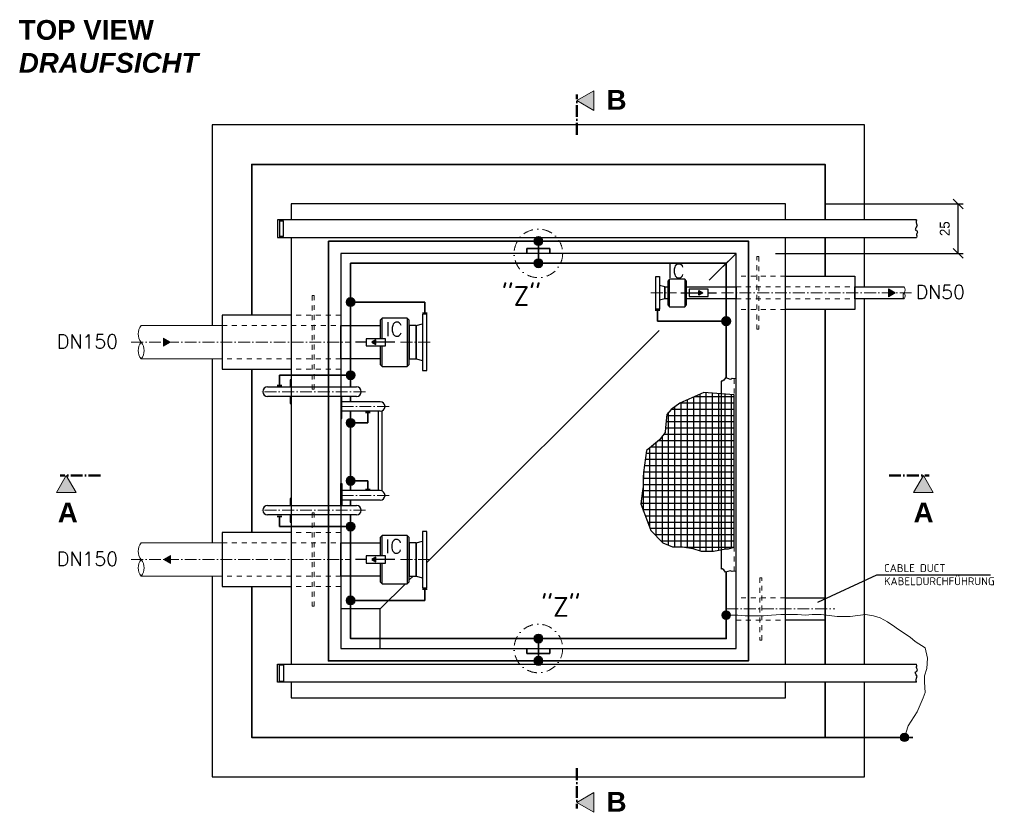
# Model space of a CAD drawing. Header units: millimetres. Extents: x -74917 to 39069, y -531 to 18593.
# Tile 1 of 12: x -1700 to 3281, y -531 to 3481. Entities that reach past the tile are written whole.
import ezdxf

# ---------------------------------------------------------------- set-up
doc = ezdxf.new("R2010")
doc.units = ezdxf.units.MM
for name, pattern in [('ACAD_ISO10W100', [18, 12, -3, 0, -3]), ('JIS_02_1.0', [2, 1, -1]), ('STRICHPUNKT2', [0.5, 0.25, -0.125, 0, -0.125])]:
    doc.linetypes.add(name, pattern=pattern)
for name, color, linetype, lineweight in [('Bemaßung', 7, 'Continuous', 9), ('Beschriftung', 7, 'Continuous', 9), ('HO1N2-D50', 4, 'Continuous', 18), ('P------T7', 7, 'Continuous', 18), ('P-SSLEIX', 7, 'STRICHPUNKT2', 18), ('PDSMD', 7, 'Continuous', 18), ('verz. Bandstahl 30x3_5mm auf Putz', 1, 'GRENZE1', 35), ('verz. Bandstahl 30x3_5mm im Beton', 5, 'GRENZE1', 35)]:
    doc.layers.add(name, color=color, linetype=linetype, lineweight=lineweight)
doc.layers.add('P-MU050ENTL', color=7, linetype='Continuous')
doc.layers.add('P-MU150AUSL', color=7, linetype='Continuous')
doc.styles.add('LBB3.5M1000', font='isocp.shx', dxfattribs={"height": 3.5})
doc.styles.add('ROMANS', font='ROMANS', dxfattribs={"height": 0.2})
doc.linetypes.add('GRENZE1', pattern='A,6.35,-2.54,[133,ltypeshp.shx,S=2.54,R=0,X=-2.54,Y=0],-2.54,25.4', length=36.83)
doc.dimstyles.new('DIN', dxfattribs={"dimtxt": 2.5, "dimasz": 2.5, "dimexe": 1.25, "dimexo": 0.625, "dimtad": 1, "dimtih": 1, "dimdec": 4, "dimdsep": 46, "dimlunit": 6, "dimtxsty": 'Standard', "dimcen": 2.5, "dimadec": 0, "dimazin": 0, "dimtfac": 1, "dimtdec": 4, "dimtmove": 0, "dimatfit": 3, "dimfxl": 0, "dimtvp": 1, "dimtolj": 1, "dimtzin": 0, "dimarcsym": 0})

# ---------------------------------------------------------------- blocks, each defined once
blk = doc.blocks.new('_Oblique')
at = {"color": 0, "linetype": 'ByBlock', "lineweight": -2}
blk.add_line((-0.5, -0.5), (0.5, 0.5), dxfattribs=at)
blk = doc.blocks.new('*D25')
at = {"layer": 'Bemaßung', "color": 0, "lineweight": -2, "transparency": 16777216}
for p, q in [((2374.3, 2547.9), (3072.3, 2547.9)), ((3047.3, 2297.9), (3047.3, 2547.9)), ((2124.3, 2297.9), (3072.3, 2297.9))]:
    blk.add_line(p, q, dxfattribs=at)
at = {"layer": 'DEFPOINTS', "color": 0, "transparency": 16777216}
for p in [(2174.3, 2547.9), (3047.3, 2547.9), (1924.3, 2297.9)]:
    blk.add_point(p, dxfattribs=at)
at = {"layer": 'Bemaßung', "color": 0, "lineweight": -2, "transparency": 16777216, "xscale": 50, "yscale": 50, "zscale": 50}
for p, rotation in [((3047.3, 2547.9), 90), ((3047.3, 2297.9), 270)]:
    blk.add_blockref('_Oblique', p, dxfattribs=dict(at, rotation=rotation))
at = {"layer": 'Bemaßung', "color": 0, "transparency": 16777216, "insert": (2980.3, 2422.9), "char_height": 50, "attachment_point": 5, "rotation": 90}
blk.add_mtext('\\A1;25', dxfattribs=at)

msp = doc.modelspace()

# ---------------------------------------------------------------- hatches: boundary and pattern name
h = msp.add_hatch(color=256)
h.dxf.hatch_style = 1
h.paths.add_polyline_path([(2729.57361, 2097.8686), (2694.60712, 2118.05651), (2694.60712, 2077.68068)])
h = msp.add_hatch(color=256)
h.dxf.hatch_style = 1
h.paths.add_polyline_path([(-937.15045, 1847.8686), (-972.11694, 1868.05651), (-972.11694, 1827.68068)])
h = msp.add_hatch(color=256)
h.dxf.hatch_style = 1
h.paths.add_polyline_path([(82.01107, 1847.8686), (102.09735, 1836.27178), (102.09735, 1859.46541)])
h = msp.add_hatch()
h.set_pattern_fill('ANSI37', color=256, scale=10, angle=45)
h.set_pattern_definition([(90, (1678.314, 1192.057), (-31.75, 5e-15), []), (180, (1678.314, 1192.057), (-5e-15, -31.75), [])])
h.paths.add_polyline_path([(1914.27185, 1297.8686), (1914.27185, 1582.5835), (1761.80874, 1593.98572), (1716.17261, 1574.03182), (1639.16165, 1539.82517), (1596.37775, 1508.46903), (1573.55969, 1482.81403), (1567.85522, 1417.25127), (1565.00292, 1391.59627), (1536.48033, 1354.53904), (1496.54873, 1320.33235), (1470.87843, 1300.37848), (1456.61713, 1189.20678), (1453.7649, 1117.9429), (1450.9126, 1095.13844), (1442.35583, 1029.57566), (1493.69649, 895.59953), (1553.59392, 832.8873), (1602.08229, 812.93342), (1653.42295, 812.93342), (1704.76355, 804.38174), (1747.54744, 790.12897), (1810.2971, 790.12897), (1873.04682, 801.53119), (1885.82362, 801.51789), (1914.27185, 810.08287)])
h = msp.add_hatch(color=256)
h.dxf.hatch_style = 1
h.paths.add_polyline_path([(-972.11694, 747.8686), (-937.15045, 768.05651), (-937.15045, 727.68068)])
h = msp.add_hatch(color=256)
h.dxf.hatch_style = 1
h.paths.add_polyline_path([(82.01107, 748.20427), (102.09735, 736.60745), (102.09735, 759.80109)])
at = {"layer": 'Beschriftung'}
h = msp.add_hatch(color=256, dxfattribs=at)
h.dxf.hatch_style = 1
h.paths.add_polyline_path([(1118.64293, 3071.54217), (1204.98314, 3121.39071), (1204.98314, 3021.69362)])
h = msp.add_hatch(color=256, dxfattribs=at)
h.dxf.hatch_style = 1
h.paths.add_polyline_path([(-1464.26354, 1173.6309), (-1514.11209, 1087.29069), (-1414.41499, 1087.29069)])
h = msp.add_hatch(color=256, dxfattribs=at)
h.dxf.hatch_style = 1
h.paths.add_polyline_path([(2871.6062, 1173.6309), (2921.45474, 1087.29069), (2821.75765, 1087.29069)])
h = msp.add_hatch(color=256, dxfattribs=at)
h.dxf.hatch_style = 1
h.paths.add_polyline_path([(1118.64293, -481.51663), (1204.98314, -531.36517), (1204.98314, -431.66808)])
at = {"layer": 'HO1N2-D50'}
h = msp.add_hatch(color=256, dxfattribs=at)
h.dxf.hatch_style = 1
edge = h.paths.add_edge_path()
edge.add_arc((1874.27185, 466.27152), 21.43508, 360, 720, ccw=False)
h = msp.add_hatch(color=256, dxfattribs=at)
h.dxf.hatch_style = 1
edge = h.paths.add_edge_path()
edge.add_arc((2775.93532, -152.1314), 21.43508, 360, 720, ccw=False)
at = {"layer": 'P-MU050ENTL', "linetype": 'Continuous', "ltscale": 10}
h = msp.add_hatch(color=256, dxfattribs=at)
h.dxf.hatch_style = 1
h.paths.add_polyline_path([(1755.56601, 2097.8686), (1735.47973, 2086.27178), (1735.47973, 2109.46541)])
at = {"layer": 'verz. Bandstahl 30x3_5mm auf Putz', "ltscale": 5}
h = msp.add_hatch(color=256, dxfattribs=at)
h.dxf.hatch_style = 1
edge = h.paths.add_edge_path()
edge.add_arc((924.27185, 2247.8686), 21.43508, 360, 720, ccw=False)
h = msp.add_hatch(color=256, dxfattribs=at)
h.dxf.hatch_style = 1
edge = h.paths.add_edge_path()
edge.add_arc((-25.72815, 2051.64072), 21.43508, 360, 720, ccw=False)
h = msp.add_hatch(color=256, dxfattribs=at)
h.dxf.hatch_style = 1
edge = h.paths.add_edge_path()
edge.add_arc((1874.27185, 1954.9069), 21.43508, 360, 720, ccw=False)
h = msp.add_hatch(color=256, dxfattribs=at)
h.dxf.hatch_style = 1
edge = h.paths.add_edge_path()
edge.add_arc((-25.72815, 1681.02439), 21.43508, 360, 720, ccw=False)
h = msp.add_hatch(color=256, dxfattribs=at)
h.dxf.hatch_style = 1
edge = h.paths.add_edge_path()
edge.add_arc((-25.72815, 1439.44511), 21.43508, 360, 720, ccw=False)
h = msp.add_hatch(color=256, dxfattribs=at)
h.dxf.hatch_style = 1
edge = h.paths.add_edge_path()
edge.add_arc((-25.72815, 1146.26131), 21.43508, -360, 0)
h = msp.add_hatch(color=256, dxfattribs=at)
h.dxf.hatch_style = 1
edge = h.paths.add_edge_path()
edge.add_arc((-25.72815, 914.7128), 21.43508, -360, 0)
h = msp.add_hatch(color=256, dxfattribs=at)
h.dxf.hatch_style = 1
edge = h.paths.add_edge_path()
edge.add_arc((-25.72815, 541.37502), 21.43508, -360, 0)
h = msp.add_hatch(color=256, dxfattribs=at)
h.dxf.hatch_style = 1
edge = h.paths.add_edge_path()
edge.add_arc((924.27185, 347.8686), 21.43508, 360, 720, ccw=False)
at = {"layer": 'verz. Bandstahl 30x3_5mm im Beton', "ltscale": 5}
h = msp.add_hatch(color=256, dxfattribs=at)
h.dxf.hatch_style = 1
edge = h.paths.add_edge_path()
edge.add_arc((924.27185, 2360.3686), 21.43508, -450, -90)
h = msp.add_hatch(color=256, dxfattribs=at)
h.dxf.hatch_style = 1
edge = h.paths.add_edge_path()
edge.add_arc((924.27185, 235.3686), 21.43508, 450, 810, ccw=False)

# ---------------------------------------------------------------- linework, layer by layer
for p, q in [((-395.72815, 2467.8686), (-395.72815, 2377.8686)), ((2837.0886, 2467.8686), (-395.72815, 2467.8686)), ((-385.72815, 2467.8686), (-385.72815, 2377.8686)), ((-385.72815, 2462.8686), (-365.72815, 2462.8686)), ((-365.72815, 2382.8686), (-365.72815, 2462.8686)), ((-395.72815, 2377.8686), (2837.0886, 2377.8686)), ((-365.72815, 2382.8686), (-385.72815, 2382.8686)), ((1787.99974, 2161.59648), (1924.27185, 2297.8686)), ((1924.27185, 2297.8686), (1849.27185, 2222.8686)), ((360.27185, 733.8686), (1534.64397, 1908.24072)), ((53.80891, 1847.8686), (-0.51567, 1847.8686)), ((197.77185, 1847.8686), (102.09735, 1847.8686)), ((1849.27185, 1651.57481), (1849.27185, 700.0426)), ((-445.72815, 1622.0186), (4.27185, 1622.0186)), ((4.27185, 1573.7186), (-445.72815, 1573.7186)), ((124.27185, 1547.0186), (-69.72815, 1547.0186)), ((124.27185, 1498.7186), (-69.72815, 1498.7186)), ((114.27185, 1498.7186), (114.27185, 1097.0186)), ((134.27185, 1094.85092), (134.27185, 1500.88627)), ((124.27185, 1097.0186), (-69.72815, 1097.0186)), ((124.27185, 1048.7186), (-69.72815, 1048.7186)), ((-445.72815, 1022.0186), (4.27185, 1022.0186)), ((4.27185, 973.7186), (-445.72815, 973.7186)), ((53.80891, 748.20427), (-0.51567, 748.20427)), ((197.77185, 748.20427), (102.09735, 748.20427)), ((271.27185, 644.8686), (290.12185, 663.7186)), ((2634.94035, 668.98637), (2336.63423, 529.86758)), ((3211.66551, 668.98637), (2634.94035, 668.98637)), ((124.27185, 497.8686), (251.77185, 625.3686)), ((-395.72815, 127.8686), (-395.72815, 217.8686)), ((-395.72815, 217.8686), (2837.0886, 217.8686)), ((-385.72815, 127.8686), (-385.72815, 217.8686)), ((-365.72815, 212.8686), (-385.72815, 212.8686)), ((-365.72815, 212.8686), (-365.72815, 132.8686)), ((2837.0886, 127.8686), (-395.72815, 127.8686)), ((-385.72815, 132.8686), (-365.72815, 132.8686))]:
    msp.add_line(p, q)
at = {"linetype": 'JIS_02_1.0', "lineweight": 18, "ltscale": 25}
for p, q in [((2174.27185, 2182.0186), (1924.27185, 2182.0186)), ((1924.27185, 2128.0186), (2524.27185, 2128.0186)), ((1924.27185, 2067.7186), (2524.27185, 2067.7186)), ((2174.27185, 2013.7186), (1924.27185, 2013.7186)), ((-75.72815, 1984.3686), (-325.72815, 1984.3686)), ((-675.72815, 1932.0186), (-75.72815, 1932.0186)), ((-75.72815, 1763.7186), (-675.72815, 1763.7186)), ((-75.72815, 1711.3686), (-325.72815, 1711.3686)), ((1914.27185, 1663.14916), (1914.27185, 688.46825)), ((-75.72815, 884.3686), (-325.72815, 884.3686)), ((-75.72815, 884.3686), (-325.72815, 884.3686)), ((-675.72815, 832.0186), (-75.72815, 832.0186)), ((-75.72815, 663.7186), (-675.72815, 663.7186)), ((-75.72815, 611.3686), (-325.72815, 611.3686))]:
    msp.add_line(p, q, dxfattribs=at)
at = {"linetype": 'ACAD_ISO10W100', "lineweight": 18, "ltscale": 5}
for p, q in [((1493.27185, 2097.8686), (1622.53921, 2097.8686)), ((1851.32401, 2097.8686), (2824.27185, 2097.8686)), ((-1135.11335, 1847.8686), (-25.72815, 1847.8686)), ((226.64999, 1847.8686), (385.27185, 1847.8686)), ((49.19721, 1597.8686), (-490.75185, 1597.8686)), ((169.19721, 1522.8686), (-75.72815, 1522.8686)), ((169.19721, 1072.8686), (-75.72815, 1072.8686)), ((49.19721, 997.8686), (-490.75185, 997.8686)), ((-1135.11335, 747.8686), (-25.72815, 747.8686)), ((226.64999, 747.8686), (385.27185, 747.8686)), ((1874.27185, 497.8686), (2424.27185, 497.8686))]:
    msp.add_line(p, q, dxfattribs=at)
at = {"lineweight": 0}
for p, q in [((-1085.11335, 1932.0186), (-675.72815, 1932.0186)), ((-675.72815, 1763.7186), (-1085.11335, 1763.7186)), ((-1085.11335, 832.0186), (-675.72815, 832.0186)), ((-675.72815, 663.7186), (-1085.11335, 663.7186))]:
    msp.add_line(p, q, dxfattribs=at)
for points in [[(2574.27185, 2467.8686), (2574.27185, 2947.8686), (-725.72815, 2947.8686), (-725.72815, 1932.0186)], [(2174.27185, 2467.8686), (2174.27185, 2547.8686), (-325.72815, 2547.8686), (-325.72815, 2467.8686)], [(2837.0886, 2467.8686), (2836.21023, 2465.01303), (2835.46035, 2463.13724), (2834.89794, 2460.8862), (2834.52299, 2458.07248), (2834.52299, 2456.75938), (2834.89794, 2453.5705), (2835.08541, 2453.19534), (2836.58517, 2449.63121), (2836.77265, 2448.69327), (2837.52253, 2446.06716), (2837.89747, 2444.56644), (2839.0223, 2440.62724), (2839.58471, 2438.56374), (2839.20977, 2435.75001), (2835.64782, 2430.87288), (2834.89794, 2429.74731), (2833.2107, 2426.18327), (2832.08587, 2423.7447), (2831.52346, 2421.11851), (2830.39859, 2417.55437), (2833.02323, 2416.05374), (2836.58517, 2414.74065), (2838.64735, 2412.48961), (2839.58471, 2410.98898), (2840.89701, 2407.8001), (2841.45942, 2405.36144), (2838.64735, 2398.42089), (2837.71, 2393.35612), (2837.52253, 2389.41683), (2838.27241, 2388.10383), (2838.45988, 2384.53969), (2837.0886, 2377.8686)], [(-325.72815, 2377.8686), (-325.72815, 217.8686)], [(2174.27185, 217.8686), (2174.27185, 2377.8686)], [(2574.27185, 2128.0186), (2574.27185, 2377.8686)], [(2574.27185, 217.8686), (2574.27185, 2067.7186)], [(124.27185, 1829.76684), (124.27185, 1763.7186), (-75.72815, 1763.7186), (-75.72815, 1932.0186), (124.27185, 1932.0186), (124.27185, 1865.97035)], [(-725.72815, 1763.7186), (-725.72815, 832.0186)], [(-325.72815, 1622.01838), (-325.72815, 1657.86838), (-331.72815, 1657.86838), (-331.72815, 1622.01838)], [(1924.27185, 1662.59393), (1903.90424, 1663.72481), (1899.90866, 1662.01343), (1895.91314, 1660.30208), (1883.35565, 1663.72481), (1871.36896, 1667.14753), (1862.23625, 1655.73844), (1853.67434, 1651.17482), (1849.27185, 1651.57481)], [(-331.72815, 1573.7186), (-331.72815, 1537.86838), (-325.72815, 1537.86838), (-325.72815, 1573.7186)], [(-75.72815, 1573.7186), (-75.72815, 1462.8686), (-69.72815, 1462.8686), (-69.72815, 1573.7186)], [(-75.72815, 1022.0186), (-75.72815, 1132.8686), (-69.72815, 1132.8686), (-69.72815, 1022.0186)], [(-325.72815, 1022.01838), (-325.72815, 1057.86838), (-331.72815, 1057.86838), (-331.72815, 1022.01838)], [(-331.72815, 973.7186), (-331.72815, 937.86838), (-325.72815, 937.86838), (-325.72815, 973.7186)], [(124.27185, 730.10252), (124.27185, 663.7186), (-75.72815, 663.7186), (-75.72815, 832.0186), (124.27185, 832.0186), (124.27185, 766.30603)], [(1924.27185, 689.02348), (1903.90424, 687.8926), (1899.90866, 689.60398), (1895.91314, 691.31532), (1883.35565, 687.8926), (1871.36896, 684.46988), (1862.23625, 695.87897), (1853.67434, 700.44259), (1849.27185, 700.0426)], [(-725.72815, 663.7186), (-725.72815, -352.1314), (2574.27185, -352.1314), (2574.27185, 127.8686)], [(124.27185, 297.8686), (124.27185, 497.8686), (-75.72815, 497.8686)], [(2837.0886, 127.8686), (2836.21023, 130.72416), (2835.46035, 132.59995), (2834.89794, 134.85099), (2834.52299, 137.66471), (2834.52299, 138.97781), (2834.89794, 142.1667), (2835.08541, 142.54185), (2836.58517, 146.10599), (2836.77265, 147.04393), (2837.52253, 149.67003), (2837.89747, 151.17075), (2839.0223, 155.10995), (2839.58471, 157.17345), (2839.20977, 159.98718), (2835.64782, 164.86432), (2834.89794, 165.98988), (2833.2107, 169.55392), (2832.08587, 171.99249), (2831.52346, 174.61868), (2830.39859, 178.18282), (2833.02323, 179.68345), (2836.58517, 180.99654), (2838.64735, 183.24758), (2839.58471, 184.74821), (2840.89701, 187.93709), (2841.45942, 190.37576), (2838.64735, 197.31631), (2837.71, 202.38107), (2837.52253, 206.32036), (2838.27241, 207.63336), (2838.45988, 211.1975), (2837.0886, 217.8686)], [(-325.72815, 127.8686), (-325.72815, 47.8686), (2174.27185, 47.8686), (2174.27185, 127.8686)]]:
    msp.add_lwpolyline(points)
for points in [[(-75.72815, 297.8686), (1924.27185, 297.8686), (1924.27185, 2297.8686), (-75.72815, 2297.8686)], [(338.27185, 1705.3686), (360.27185, 1705.3686), (360.27185, 1990.3686), (338.27185, 1990.3686)], [(53.80891, 1829.76684), (150.38579, 1829.76684), (150.38579, 1865.97035), (53.80891, 1865.97035)], [(82.01107, 1847.8686), (102.09735, 1836.27178), (102.09735, 1859.46541)], [(1914.27185, 1297.8686), (1914.27185, 1582.5835), (1761.80874, 1593.98572), (1716.17261, 1574.03182), (1639.16165, 1539.82517), (1596.37775, 1508.46903), (1573.55969, 1482.81403), (1567.85522, 1417.25127), (1565.00292, 1391.59627), (1536.48033, 1354.53904), (1496.54873, 1320.33235), (1470.87843, 1300.37848), (1456.61713, 1189.20678), (1453.7649, 1117.9429), (1450.9126, 1095.13844), (1442.35583, 1029.57566), (1493.69649, 895.59953), (1553.59392, 832.8873), (1602.08229, 812.93342), (1653.42295, 812.93342), (1704.76355, 804.38174), (1747.54744, 790.12897), (1810.2971, 790.12897), (1873.04682, 801.53119), (1885.82362, 801.51789), (1914.27185, 810.08287)], [(338.27185, 605.3686), (360.27185, 605.3686), (360.27185, 890.3686), (338.27185, 890.3686)], [(53.80891, 730.10252), (150.38579, 730.10252), (150.38579, 766.30603), (53.80891, 766.30603)], [(82.01107, 748.20427), (102.09735, 736.60745), (102.09735, 759.80109)], [(2174.27185, 555.0186), (2374.27185, 555.0186), (2374.27185, 440.7186), (2174.27185, 440.7186)]]:
    msp.add_lwpolyline(points, close=True)
at = {"linetype": 'JIS_02_1.0', "lineweight": 18, "ltscale": 25}
for points in [[(2039.27185, 1913.7186), (2029.27185, 1913.7186), (2029.27185, 2282.0186), (2039.27185, 2282.0186)], [(-210.72815, 2084.3686), (-220.72815, 2084.3686), (-220.72815, 1611.3686), (-210.72815, 1611.3686)], [(-210.72815, 984.3686), (-220.72815, 984.3686), (-220.72815, 511.3686), (-210.72815, 511.3686)], [(2044.27185, 340.7186), (2054.27185, 340.7186), (2054.27185, 655.0186), (2044.27185, 655.0186)], [(1924.27185, 440.7186), (2174.27185, 440.7186), (2174.27185, 555.0186), (1924.27185, 555.0186)]]:
    msp.add_lwpolyline(points, close=True, dxfattribs=at)
at = {"lineweight": 0}
for points in [[(2729.57361, 2097.8686), (2694.60712, 2118.05651), (2694.60712, 2077.68068)], [(-937.15045, 1847.8686), (-972.11694, 1868.05651), (-972.11694, 1827.68068)], [(-972.11694, 747.8686), (-937.15045, 768.05651), (-937.15045, 727.68068)]]:
    msp.add_lwpolyline(points, close=True, dxfattribs=at)
for centre, radius, start, end in [((2792.75174, 2082.7936), 23.84873, 140.79410467, 219.20589533), ((2755.79196, 2112.9436), 23.84873, 320.79410467, 39.20589533), ((2755.79196, 2082.7936), 23.84873, 320.79410467, 39.20589533), ((-1033.53514, 1889.9436), 66.56288, 140.79410467, 219.20589533), ((-1033.53514, 1805.7936), 66.56288, 140.79410467, 219.20589533), ((-1136.69156, 1805.7936), 66.56288, 320.79410467, 39.20589533), ((-1033.53514, 789.9436), 66.56288, 140.79410467, 219.20589533), ((-1033.53514, 705.7936), 66.56288, 140.79410467, 219.20589533), ((-1136.69156, 705.7936), 66.56288, 320.79410467, 39.20589533)]:
    msp.add_arc(centre, radius, start, end, dxfattribs=at)
for centre, start, end in [((-445.72815, 1597.8686), 90, 270), ((4.27185, 1597.8686), 270, 90), ((124.27185, 1522.8686), 270, 90), ((124.27185, 1072.8686), 270, 90), ((-445.72815, 997.8686), 90, 270), ((4.27185, 997.8686), 270, 90)]:
    msp.add_arc(centre, 24.15, start, end)
at = {"layer": 'Beschriftung', "linetype": 'ACAD_ISO10W100', "lineweight": 50, "ltscale": 5}
for p, q in [((1118.64293, 2898.38419), (1118.64293, 3101.51656)), ((-1291.10556, 1173.6309), (-1494.23793, 1173.6309)), ((2698.44822, 1173.6309), (2901.58059, 1173.6309)), ((1118.64293, -308.35865), (1118.64293, -511.49102))]:
    msp.add_line(p, q, dxfattribs=at)
at = {"layer": 'Beschriftung'}
for points in [[(1118.64293, 3071.54217), (1204.98314, 3121.39071), (1204.98314, 3021.69362)], [(-1464.26354, 1173.6309), (-1514.11209, 1087.29069), (-1414.41499, 1087.29069)], [(2871.6062, 1173.6309), (2921.45474, 1087.29069), (2821.75765, 1087.29069)], [(1118.64293, -481.51663), (1204.98314, -531.36517), (1204.98314, -431.66808)]]:
    msp.add_lwpolyline(points, close=True, dxfattribs=at)
at = {"layer": 'HO1N2-D50'}
msp.add_lwpolyline([(2775.93532, -152.1314), (2794.98342, -94.17654), (2839.72681, -22.10787), (2870.76341, 47.52718), (2880.07442, 75.44347), (2876.97071, 128.17425), (2876.97071, 159.19235), (2889.38537, 196.41407), (2892.48901, 249.14482), (2880.07442, 301.8756), (2830.4158, 332.8937), (2805.5865, 354.60635), (2740.40958, 398.0317), (2727.99499, 407.33712), (2690.75102, 432.15161), (2653.50706, 453.86426), (2619.36681, 463.16971), (2579.0192, 469.37332), (2501.42763, 460.06787), (2454.87272, 460.06787), (2436.25071, 460.06787), (2355.55555, 469.37332), (2333.82989, 469.37332), (2309.00058, 469.37332), (2274.86033, 466.27152), (2234.51272, 469.37332), (2191.06146, 469.37332), (2150.71385, 469.37332), (2104.15889, 466.27152), (2063.81128, 463.16971), (2023.46367, 463.16971), (1970.70146, 463.16971), (1933.4575, 466.27152), (1899.31719, 466.27152), (1874.27185, 466.27152)], dxfattribs=at)
for centre in [(1874.27185, 466.27152), (2775.93532, -152.1314)]:
    msp.add_circle(centre, 21.43508, dxfattribs=at)
at = {"layer": 'P-MU050ENTL', "linetype": 'Continuous', "ltscale": 10}
for p, q in [((1588.27185, 2027.8686), (1588.27185, 2167.8686)), ((1664.27185, 2167.8686), (1664.27185, 2027.8686)), ((1645.47973, 2097.8686), (1755.56601, 2097.8686)), ((1783.76817, 2097.8686), (1825.47973, 2097.8686))]:
    msp.add_line(p, q, dxfattribs=at)
at = {"layer": 'P-MU050ENTL', "ltscale": 6}
for p, q in [((1563.27185, 2128.0186), (1536.27185, 2135.2533)), ((1563.27185, 2128.0186), (1563.27185, 2067.7186)), ((1563.27185, 2128.0186), (1563.27185, 2067.7186)), ((1563.27185, 2067.7186), (1563.27185, 2128.0186)), ((1563.27185, 2067.7186), (1536.27185, 2060.4839))]:
    msp.add_line(p, q, dxfattribs=at)
at = {"layer": 'P-MU050ENTL', "linetype": 'Continuous', "ltscale": 10}
for points in [[(1536.27185, 2015.3686), (1518.27185, 2015.3686), (1518.27185, 2180.3686), (1536.27185, 2180.3686)], [(1664.27185, 2027.8686), (1674.27185, 2037.8686), (1674.27185, 2157.8686), (1664.27185, 2167.8686), (1588.27185, 2167.8686), (1578.27185, 2157.8686), (1578.27185, 2037.8686), (1588.27185, 2027.8686)], [(1563.27185, 2128.0186), (1578.27185, 2128.0186), (1578.27185, 2067.7186), (1563.27185, 2067.7186)], [(1674.27185, 2128.0186), (1924.27185, 2128.0186), (1924.27185, 2067.7186), (1674.27185, 2067.7186)], [(1687.19129, 2079.76684), (1783.76817, 2079.76684), (1783.76817, 2115.97035), (1687.19129, 2115.97035)], [(1755.56601, 2097.8686), (1735.47973, 2086.27178), (1735.47973, 2109.46541)]]:
    msp.add_lwpolyline(points, close=True, dxfattribs=at)
for points in [[(2174.27185, 2182.0186), (2524.27185, 2182.0186), (2524.27185, 2013.7186), (2174.27185, 2013.7186)], [(2774.27185, 2067.7186), (2524.27185, 2067.7186), (2524.27185, 2128.0186), (2774.27185, 2128.0186)]]:
    msp.add_lwpolyline(points, dxfattribs=at)
at = {"layer": 'P-MU150AUSL', "linetype": 'Continuous', "ltscale": 10}
for p, q in [((134.27185, 1865.97035), (134.27185, 1970.3686)), ((261.27185, 1970.3686), (261.27185, 1725.3686)), ((305.27185, 1932.0186), (338.27185, 1940.8609)), ((305.27185, 1932.0186), (305.27185, 1763.7186)), ((134.27185, 1725.3686), (134.27185, 1829.76684)), ((305.27185, 1763.7186), (338.27185, 1754.8763)), ((134.27185, 766.30603), (134.27185, 870.3686)), ((261.27185, 870.3686), (261.27185, 625.3686)), ((305.27185, 832.0186), (338.27185, 840.8609)), ((305.27185, 832.0186), (305.27185, 663.7186)), ((134.27185, 625.3686), (134.27185, 730.10252)), ((305.27185, 663.7186), (338.27185, 654.8763))]:
    msp.add_line(p, q, dxfattribs=at)
for points in [[(-325.72815, 1984.3686), (-675.72815, 1984.3686), (-675.72815, 1711.3686), (-325.72815, 1711.3686)], [(124.27185, 1829.76684), (124.27185, 1735.3686), (134.27185, 1725.3686), (261.27185, 1725.3686), (271.27185, 1735.3686), (271.27185, 1960.3686), (261.27185, 1970.3686), (134.27185, 1970.3686), (124.27185, 1960.3686), (124.27185, 1865.97035)], [(-325.72815, 884.3686), (-675.72815, 884.3686), (-675.72815, 611.3686), (-325.72815, 611.3686)], [(124.27185, 730.10252), (124.27185, 635.3686), (134.27185, 625.3686), (261.27185, 625.3686), (271.27185, 635.3686), (271.27185, 860.3686), (261.27185, 870.3686), (134.27185, 870.3686), (124.27185, 860.3686), (124.27185, 766.30603)]]:
    msp.add_lwpolyline(points, dxfattribs=at)
for points in [[(305.27185, 1932.0186), (271.27185, 1932.0186), (271.27185, 1763.7186), (305.27185, 1763.7186)], [(305.27185, 832.0186), (271.27185, 832.0186), (271.27185, 663.7186), (305.27185, 663.7186)]]:
    msp.add_lwpolyline(points, close=True, dxfattribs=at)
at = {"layer": 'P-SSLEIX', "color": 7, "linetype": 'STRICHPUNKT2', "ltscale": 200}
for centre in [(924.27185, 2297.8686), (924.27185, 297.8686)]:
    msp.add_circle(centre, 122.83788, dxfattribs=at)
at = {"layer": 'verz. Bandstahl 30x3_5mm auf Putz', "ltscale": 5}
for p, q in [((924.27185, 2247.8686), (924.27185, 2322.8613)), ((349.27185, 2051.64072), (-25.72815, 2051.64072)), ((349.27185, 1994.48756), (349.27185, 2051.64072)), ((337.37976, 1994.48756), (361.16394, 1994.48756)), ((1515.37976, 2010.02563), (1539.16394, 2010.02563)), ((1527.27185, 1954.9069), (1527.27185, 2010.02563)), ((1874.27185, 1954.9069), (1527.27185, 1954.9069)), ((-25.72815, 1681.02439), (-385.79917, 1681.02439)), ((-385.79917, 1681.02439), (-385.79917, 1629.13274)), ((-397.69126, 1629.13274), (-373.90708, 1629.13274)), ((49.29373, 1493.14324), (73.07791, 1493.14324)), ((61.18582, 1439.44511), (61.18582, 1493.14324)), ((-25.72815, 1439.44511), (61.18582, 1439.44511)), ((-25.72815, 1146.26131), (61.18582, 1146.26131)), ((61.18582, 1146.26131), (61.18582, 1102.59396)), ((49.29373, 1102.59396), (73.07791, 1102.59396)), ((-397.69126, 966.60445), (-373.90708, 966.60445)), ((-385.79917, 914.7128), (-385.79917, 966.60445)), ((-25.72815, 914.7128), (-385.79917, 914.7128)), ((337.37976, 598.52818), (361.16394, 598.52818)), ((349.27185, 598.52818), (349.27185, 541.37502)), ((349.27185, 541.37502), (-25.72815, 541.37502)), ((924.27185, 272.87589), (924.27185, 347.8686))]:
    msp.add_line(p, q, dxfattribs=at)
for points in [[(-25.72815, 1622.0186), (-25.72815, 2247.8686), (1874.27185, 2247.8686), (1874.27185, 1666.31863)], [(-25.72815, 1547.0186), (-25.72815, 1573.7186)], [(-25.72815, 1097.0186), (-25.72815, 1498.7186)], [(-25.72815, 1022.0186), (-25.72815, 1048.7186)], [(1874.27185, 685.29878), (1874.27185, 347.8686), (-25.72815, 347.8686), (-25.72815, 973.7186)]]:
    msp.add_lwpolyline(points, dxfattribs=at)
for centre in [(924.27185, 2247.8686), (-25.72815, 2051.64072), (1874.27185, 1954.9069), (-25.72815, 1681.02439), (-25.72815, 1439.44511), (-25.72815, 1146.26131), (-25.72815, 914.7128), (-25.72815, 541.37502), (924.27185, 347.8686)]:
    msp.add_circle(centre, 21.43508, dxfattribs=at)
at = {"layer": 'verz. Bandstahl 30x3_5mm im Beton', "ltscale": 5}
for p, q in [((924.27185, 2360.3686), (924.27185, 2322.8613)), ((982.50487, 2322.8613), (866.03883, 2322.8613)), ((866.03883, 2322.8613), (866.03883, 2297.8686)), ((982.50487, 2322.8613), (982.50487, 2297.8686)), ((866.03883, 272.87589), (866.03883, 297.8686)), ((982.50487, 272.87589), (866.03883, 272.87589)), ((924.27185, 235.3686), (924.27185, 272.87589)), ((982.50487, 272.87589), (982.50487, 297.8686)), ((2374.27185, -152.1314), (2818.78292, -152.1314))]:
    msp.add_line(p, q, dxfattribs=at)
for points in [[(-525.72815, 1984.3686), (-525.72815, 2747.8686), (2374.27185, 2747.8686), (2374.27185, 2467.8686)], [(2374.27185, 2377.8686), (2374.27185, 2182.0186)], [(2374.27185, 2013.7186), (2374.27185, 217.8686)], [(-525.72815, 884.3686), (-525.72815, 1711.3686)], [(2374.27185, 127.8686), (2374.27185, -152.1314), (-525.72815, -152.1314), (-525.72815, 611.3686)]]:
    msp.add_lwpolyline(points, dxfattribs=at)
msp.add_lwpolyline([(-138.22815, 2360.3686), (1986.77185, 2360.3686), (1986.77185, 235.3686), (-138.22815, 235.3686)], close=True, dxfattribs=at)
for centre in [(924.27185, 2360.3686), (924.27185, 235.3686)]:
    msp.add_circle(centre, 21.43508, dxfattribs=at)

# ---------------------------------------------------------------- texts
at = {"layer": 'Beschriftung', "char_height": 100, "attachment_point": 1, "style": 'LBB3.5M1000'}
for s, width, insert in [('{\\fArial|b1|i0|c0|p34;TOP VIEW\\P\\fArial|b1|i1|c0|p34;DRAUFSICHT}', 963.5542391, (-1703.82313, 3479.06083)), ('{\\fArial|b1|i0|c0|p34;B}', 100, (1269.40888, 3124.94175)), ('{\\fArial|b1|i0|c0|p34;A}', 100, (-1506.78064, 1036.74745)), ('{\\fArial|b1|i0|c0|p34;A}', 100, (2822.24033, 1036.74745)), ('{\\fArial|b1|i0|c0|p34;B}', 100, (1269.40888, -428.11705))]:
    msp.add_mtext_dynamic_manual_height_columns(s, width=width, gutter_width=17.5, heights=[0], dxfattribs=dict(at, insert=insert))
at = {"layer": 'P------T7', "color": 7, "linetype": 'Continuous', "lineweight": 25, "char_height": 100, "attachment_point": 7}
for insert in [(739.45078, 2031.96684), (938.97364, 458.74156)]:
    msp.add_mtext("{\\fISOCPEUR|b0|i0|c0|p34;\\C256;''Z''}", dxfattribs=dict(at, insert=insert))
at = {"layer": 'P-MU150AUSL', "linetype": 'Continuous', "ltscale": 10, "style": 'ROMANS'}
for s, p in [('IC', (1577.80648, 2174.08473)), ('DN50', (2833.13647, 2067.23329)), ('IC', (151.34625, 1879.36784)), ('DN150', (-1511.20538, 1817.09135)), ('IC', (149.3367, 780.06263)), ('DN150', (-1511.20538, 717.09135))]:
    msp.add_text(s, height=70, dxfattribs=at).set_placement(p)
at = {"layer": 'PDSMD', "color": 7, "lineweight": 13, "insert": (2672.82437, 724.92775), "char_height": 40, "width": 573.6139944, "attachment_point": 1}
msp.add_mtext('{\\fISOCPEUR|b0|i0|c0|p34;CABLE DUCT\\PKABELDURCHFÜHRUNG}', dxfattribs=at)

# ---------------------------------------------------------------- dimensions: what is measured, and where the dimension line sits
at = {"layer": 'Bemaßung'}
dim = msp.add_linear_dim(base=(3047.26173, 2547.8686), p1=(1924.27185, 2297.8686), p2=(2174.27185, 2547.8686), angle=90, text='25', dimstyle='DIN', override={"dimscale": 20, "dimexo": 10, "dimgap": 0.2, "dimblk1": 'Oblique', "dimblk2": 'Oblique', "dimsah": 1, "dimtmove": 2}, dxfattribs=at)
dim.commit()
dim.dimension.update_dxf_attribs({"geometry": '*D25', "text_midpoint": (2980.26581, 2422.8686), "dimtype": 160})

doc.saveas('drawing.dxf')
